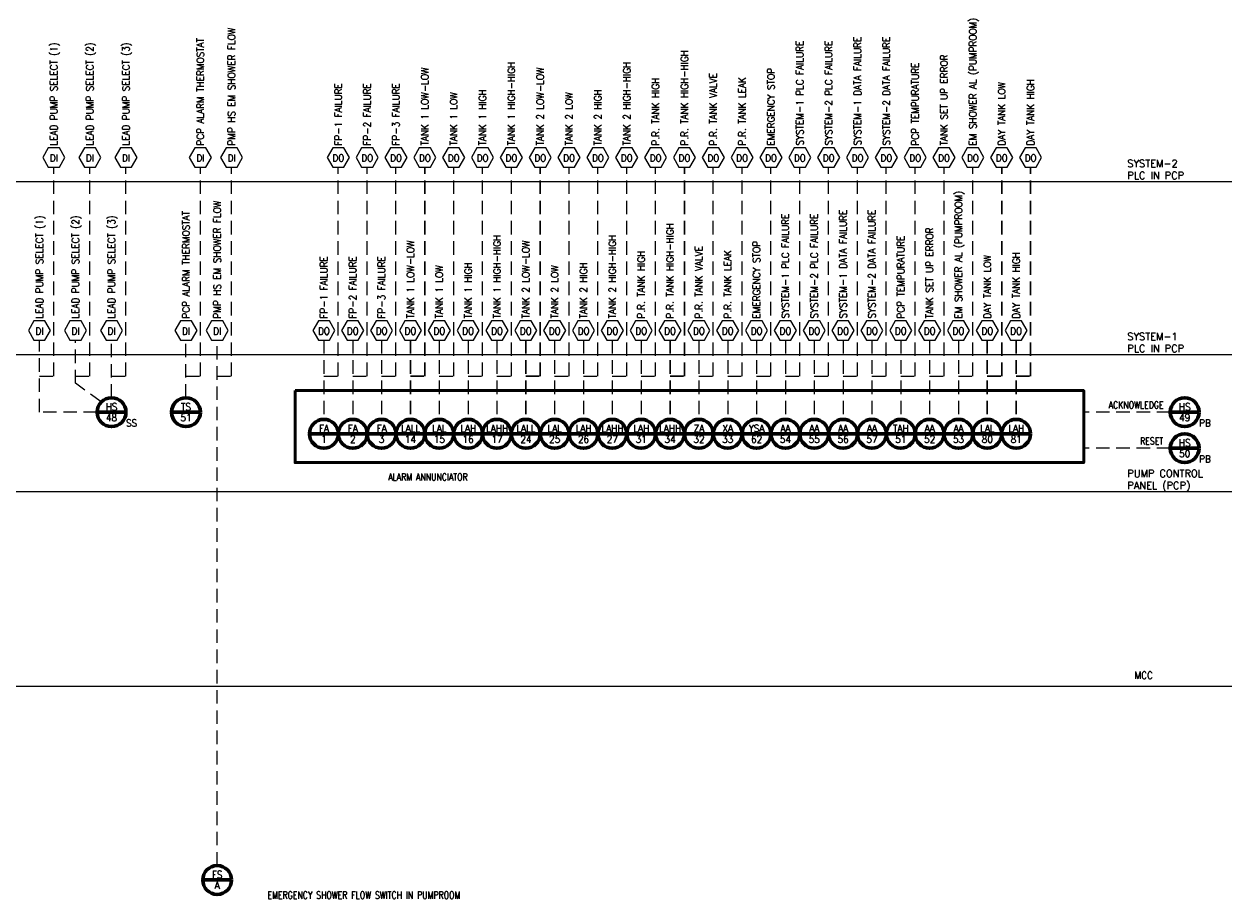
# Model space of a CAD drawing. Extents: x 518 to 623, y 495 to 517.
# Tile 6 of 6: x 602 to 623, y 502 to 517. Entities that reach past the tile are written whole.
import ezdxf
from ezdxf.enums import TextEntityAlignment as Align

# ---------------------------------------------------------------- set-up
doc = ezdxf.new("R2010")
doc.units = 0
doc.header["$LTSCALE"] = 0.039
doc.header["$MEASUREMENT"] = 0
doc.linetypes.add('( Dashed )', pattern=[9, 6, -3])
doc.layers.get('0').update_dxf_attribs({"linetype": 'CONTINUOUS'})
for name, color, linetype, lineweight in [('E-ANNO-TEXT', 53, 'CONTINUOUS', 25), ('E-Powr-Circ', 83, 'CONTINUOUS', 60), ('G-Anno-Symb', 6, 'CONTINUOUS', 50)]:
    doc.layers.add(name, color=color, linetype=linetype, lineweight=lineweight)
doc.layers.add('E-DIAG-GRPH', color=3, linetype='CONTINUOUS')
doc.styles.add('NOTES', font='romans.shx')

# ---------------------------------------------------------------- blocks, each defined once
blk = doc.blocks.new('IO')
at = {"layer": 'E-ANNO-TEXT'}
blk.add_lwpolyline([(-0.096, 0.333), (-0.192, 0.166), (-0.096, 0), (0.096, 0), (0.192, 0.166), (0.096, 0.333)], close=True, dxfattribs=at)
at = {"layer": 'E-ANNO-TEXT', "style": 'NOTES'}
blk.add_attdef('TAG00', text='', height=0.125, dxfattribs=at).set_placement((-0.009, 0.156), align=Align.MIDDLE)
blk = doc.blocks.new('P22')
blk.add_line((-0.25, 0), (0.25, 0))
blk.add_circle((0, 0), 0.25)
at = {"style": 'NOTES', "width": 0.9}
for tag in ['TAG10', 'TAG00']:
    blk.add_attdef(tag, text='', height=0.125, dxfattribs=at).set_placement((0, 0), align=Align.CENTER)
blk.add_attdef('TAG20', text='', height=0.125, dxfattribs=at).set_placement((0, 0), align=Align.TOP_LEFT)
blk = doc.blocks.new('P32')
blk.add_line((-0.25, 0), (0.25, 0))
blk.add_circle((0, 0), 0.25)
at = {"style": 'NOTES', "width": 0.9}
for tag in ['TAG10', 'TAG00']:
    blk.add_attdef(tag, text='', height=0.125, dxfattribs=at).set_placement((0, 0), align=Align.CENTER)
blk.add_attdef('TAG20', text='', height=0.125, dxfattribs=at).set_placement((0, 0), align=Align.TOP_LEFT)
blk = doc.blocks.new('P42')
blk.add_line((-0.25, 0), (0.25, 0))
blk.add_circle((0, 0), 0.25)
at = {"style": 'NOTES', "width": 0.9}
for tag in ['TAG20', 'TAG00']:
    blk.add_attdef(tag, text='', height=0.125, dxfattribs=at).set_placement((0, 0), align=Align.CENTER)
blk.add_attdef('TAG10', text='', height=0.125, dxfattribs=at).set_placement((0, 0), align=Align.TOP_LEFT)
blk = doc.blocks.new('P21')
blk.add_line((-0.25, 0), (0.25, 0))
blk.add_circle((0, 0), 0.25)
at = {"style": 'NOTES', "width": 0.9}
for tag in ['TAG20', 'TAG00']:
    blk.add_attdef(tag, text='', height=0.125, dxfattribs=at).set_placement((0, 0), align=Align.CENTER)
blk.add_attdef('TAG10', text='', height=0.125, dxfattribs=at).set_placement((0, 0), align=Align.TOP_LEFT)

msp = doc.modelspace()

# ---------------------------------------------------------------- linework, layer by layer
at = {"layer": 'E-DIAG-GRPH', "lineweight": 25}
for p, q in [((518.243, 514.125), (623.125, 514.125)), ((518.243, 511.125), (623.125, 511.125)), ((518.243, 508.75), (623.125, 508.75)), ((518.243, 505.375), (623.125, 505.375))]:
    msp.add_line(p, q, dxfattribs=at)
at = {"layer": 'E-Powr-Circ', "linetype": '( Dashed )', "lineweight": 25}
for p, q in [((602.454, 510.125), (602.454, 511.375)), ((603.079, 510.625), (603.079, 511.375)), ((603.704, 510.375), (603.704, 511.375)), ((604.994, 510.375), (604.994, 511.375)), ((605.535, 502.263), (605.535, 511.375)), ((607.385, 511.375), (607.385, 510)), ((607.885, 511.375), (607.885, 510)), ((608.385, 511.375), (608.385, 510)), ((609.385, 511.375), (609.385, 510)), ((609.885, 511.375), (609.885, 510)), ((610.385, 511.375), (610.385, 510)), ((611.385, 511.375), (611.385, 510)), ((611.885, 511.375), (611.885, 510)), ((612.385, 511.375), (612.385, 510)), ((612.385, 511.375), (612.385, 510.625)), ((612.885, 511.375), (612.885, 510)), ((612.885, 511.375), (612.885, 510.625)), ((613.885, 511.375), (613.885, 510)), ((613.885, 511.375), (613.885, 510.625)), ((614.385, 511.375), (614.385, 510)), ((614.385, 511.375), (614.385, 510.625)), ((614.885, 511.375), (614.885, 510)), ((614.885, 511.375), (614.885, 510.625)), ((615.385, 511.375), (615.385, 510)), ((615.885, 511.375), (615.885, 510)), ((615.885, 511.375), (615.885, 510.625)), ((616.385, 511.375), (616.385, 510)), ((616.885, 511.375), (616.885, 510)), ((616.885, 511.375), (616.885, 510.625)), ((617.385, 511.375), (617.385, 510)), ((617.385, 511.375), (617.385, 510.625)), ((617.885, 511.375), (617.885, 510)), ((618.385, 511.375), (618.385, 510)), ((618.385, 511.375), (618.385, 510.625)), ((603.527, 510.302), (603.079, 510.625)), ((603.454, 510.125), (602.454, 510.125)), ((622.057, 510.125), (620.557, 510.125)), ((622.057, 509.5), (620.557, 509.5))]:
    msp.add_line(p, q, dxfattribs=at)
at = {"layer": 'E-Powr-Circ', "linetype": '( Dashed )', "lineweight": 30}
for p, q in [((608.885, 511.375), (608.885, 510)), ((610.885, 511.375), (610.885, 510)), ((613.385, 511.375), (613.385, 510)), ((613.385, 511.375), (613.385, 510.625)), ((618.885, 511.375), (618.885, 510)), ((619.385, 511.375), (619.385, 510))]:
    msp.add_line(p, q, dxfattribs=at)
at = {"layer": 'E-Powr-Circ', "linetype": '( Dashed )', "lineweight": 25}
for points in [[(602.454, 510.75), (602.704, 510.75), (602.704, 514.375)], [(603.079, 510.75), (603.329, 510.75), (603.329, 514.375)], [(603.704, 510.75), (603.954, 510.75), (603.954, 514.375)], [(604.994, 510.75), (605.244, 510.75), (605.244, 514.375)], [(605.535, 510.75), (605.785, 510.75), (605.785, 514.375)], [(607.385, 510.75), (607.635, 510.75), (607.635, 514.375)], [(607.885, 510.75), (608.135, 510.75), (608.135, 514.375)], [(608.385, 510.75), (608.635, 510.75), (608.635, 514.375)], [(609.385, 510.75), (609.635, 510.75), (609.635, 514.375)], [(609.885, 510.75), (610.135, 510.75), (610.135, 514.375)], [(610.385, 510.75), (610.635, 510.75), (610.635, 514.375)], [(611.385, 510.75), (611.635, 510.75), (611.635, 514.375)], [(611.885, 510.75), (612.135, 510.75), (612.135, 514.375)], [(612.385, 510.75), (612.635, 510.75), (612.635, 514.375)], [(612.885, 510.75), (613.135, 510.75), (613.135, 514.375)], [(613.885, 510.75), (614.135, 510.75), (614.135, 514.375)], [(614.385, 510.75), (614.635, 510.75), (614.635, 514.375)], [(614.885, 510.75), (615.135, 510.75), (615.135, 514.375)], [(615.385, 510.75), (615.635, 510.75), (615.635, 514.375)], [(615.885, 510.75), (616.135, 510.75), (616.135, 514.375)], [(616.385, 510.75), (616.635, 510.75), (616.635, 514.375)], [(616.885, 510.75), (617.135, 510.75), (617.135, 514.375)], [(617.385, 510.75), (617.635, 510.75), (617.635, 514.375)], [(617.885, 510.75), (618.135, 510.75), (618.135, 514.375)], [(618.385, 510.75), (618.635, 510.75), (618.635, 514.375)]]:
    msp.add_lwpolyline(points, dxfattribs=at)
at = {"layer": 'E-Powr-Circ', "linetype": '( Dashed )', "lineweight": 30}
for points in [[(608.885, 510.75), (609.135, 510.75), (609.135, 514.375)], [(610.885, 510.75), (611.135, 510.75), (611.135, 514.375)], [(613.385, 510.75), (613.635, 510.75), (613.635, 514.375)], [(618.885, 510.75), (619.135, 510.75), (619.135, 514.375)], [(619.385, 510.75), (619.635, 510.75), (619.635, 514.375)]]:
    msp.add_lwpolyline(points, dxfattribs=at)
at = {"layer": 'G-Anno-Symb', "flags": 128}
msp.add_lwpolyline([(606.885, 510.5), (620.557, 510.5), (620.557, 509.25), (606.885, 509.25)], close=True, dxfattribs=at)

# ---------------------------------------------------------------- block references
at = {"layer": 'E-ANNO-TEXT'}
ref = msp.add_blockref('IO', (607.635, 514.375), dxfattribs=at)
ref.add_attrib('TAG00', 'DO', dxfattribs={"height": 0.1247, "style": 'NOTES', "width": 0.9}).set_placement((607.636, 514.532), align=Align.MIDDLE_CENTER)
ref = msp.add_blockref('IO', (615.135, 514.375), dxfattribs=at)
ref.add_attrib('TAG00', 'DO', dxfattribs={"height": 0.1247, "style": 'NOTES', "width": 0.9}).set_placement((615.136, 514.532), align=Align.MIDDLE_CENTER)
ref = msp.add_blockref('IO', (615.635, 514.375), dxfattribs=at)
ref.add_attrib('TAG00', 'DO', dxfattribs={"height": 0.1247, "style": 'NOTES', "width": 0.9}).set_placement((615.636, 514.532), align=Align.MIDDLE_CENTER)
ref = msp.add_blockref('IO', (616.635, 514.375), dxfattribs=at)
ref.add_attrib('TAG00', 'DO', dxfattribs={"height": 0.1247, "style": 'NOTES', "width": 0.9}).set_placement((616.636, 514.532), align=Align.MIDDLE_CENTER)
ref = msp.add_blockref('IO', (618.135, 514.375), dxfattribs=at)
ref.add_attrib('TAG00', 'DO', dxfattribs={"height": 0.1247, "style": 'NOTES', "width": 0.9}).set_placement((618.136, 514.532), align=Align.MIDDLE_CENTER)
at = {"layer": 'E-DIAG-GRPH'}
ref = msp.add_blockref('IO', (602.704, 514.375), dxfattribs=at)
ref.add_attrib('TAG00', 'DI', dxfattribs={"layer": 'E-ANNO-TEXT', "height": 0.1247, "style": 'NOTES', "width": 0.9}).set_placement((602.704, 514.532), align=Align.MIDDLE_CENTER)
ref = msp.add_blockref('IO', (603.329, 514.375), dxfattribs=at)
ref.add_attrib('TAG00', 'DI', dxfattribs={"layer": 'E-ANNO-TEXT', "height": 0.1247, "style": 'NOTES', "width": 0.9}).set_placement((603.329, 514.532), align=Align.MIDDLE_CENTER)
ref = msp.add_blockref('IO', (603.954, 514.375), dxfattribs=at)
ref.add_attrib('TAG00', 'DI', dxfattribs={"layer": 'E-ANNO-TEXT', "height": 0.1247, "style": 'NOTES', "width": 0.9}).set_placement((603.954, 514.532), align=Align.MIDDLE_CENTER)
ref = msp.add_blockref('IO', (605.244, 514.375), dxfattribs=at)
ref.add_attrib('TAG00', 'DI', dxfattribs={"layer": 'E-ANNO-TEXT', "height": 0.1247, "style": 'NOTES', "width": 0.9}).set_placement((605.244, 514.532), align=Align.MIDDLE_CENTER)
ref = msp.add_blockref('IO', (605.785, 514.375), dxfattribs=at)
ref.add_attrib('TAG00', 'DI', dxfattribs={"layer": 'E-ANNO-TEXT', "height": 0.1247, "style": 'NOTES', "width": 0.9}).set_placement((605.785, 514.532), align=Align.MIDDLE_CENTER)
ref = msp.add_blockref('IO', (608.135, 514.375), dxfattribs=at)
ref.add_attrib('TAG00', 'DO', dxfattribs={"layer": 'E-ANNO-TEXT', "height": 0.1247, "style": 'NOTES', "width": 0.9}).set_placement((608.136, 514.532), align=Align.MIDDLE_CENTER)
ref = msp.add_blockref('IO', (608.635, 514.375), dxfattribs=at)
ref.add_attrib('TAG00', 'DO', dxfattribs={"layer": 'E-ANNO-TEXT', "height": 0.1247, "style": 'NOTES', "width": 0.9}).set_placement((608.636, 514.532), align=Align.MIDDLE_CENTER)
ref = msp.add_blockref('IO', (609.135, 514.375), dxfattribs=at)
ref.add_attrib('TAG00', 'DO', dxfattribs={"layer": 'E-ANNO-TEXT', "height": 0.1247, "style": 'NOTES', "width": 0.9}).set_placement((609.136, 514.532), align=Align.MIDDLE_CENTER)
ref = msp.add_blockref('IO', (609.635, 514.375), dxfattribs=at)
ref.add_attrib('TAG00', 'DO', dxfattribs={"layer": 'E-ANNO-TEXT', "height": 0.1247, "style": 'NOTES', "width": 0.9}).set_placement((609.636, 514.532), align=Align.MIDDLE_CENTER)
ref = msp.add_blockref('IO', (610.135, 514.375), dxfattribs=at)
ref.add_attrib('TAG00', 'DO', dxfattribs={"layer": 'E-ANNO-TEXT', "height": 0.1247, "style": 'NOTES', "width": 0.9}).set_placement((610.136, 514.532), align=Align.MIDDLE_CENTER)
ref = msp.add_blockref('IO', (610.635, 514.375), dxfattribs=at)
ref.add_attrib('TAG00', 'DO', dxfattribs={"layer": 'E-ANNO-TEXT', "height": 0.1247, "style": 'NOTES', "width": 0.9}).set_placement((610.636, 514.532), align=Align.MIDDLE_CENTER)
ref = msp.add_blockref('IO', (611.135, 514.375), dxfattribs=at)
ref.add_attrib('TAG00', 'DO', dxfattribs={"layer": 'E-ANNO-TEXT', "height": 0.1247, "style": 'NOTES', "width": 0.9}).set_placement((611.136, 514.532), align=Align.MIDDLE_CENTER)
ref = msp.add_blockref('IO', (611.635, 514.375), dxfattribs=at)
ref.add_attrib('TAG00', 'DO', dxfattribs={"layer": 'E-ANNO-TEXT', "height": 0.1247, "style": 'NOTES', "width": 0.9}).set_placement((611.636, 514.532), align=Align.MIDDLE_CENTER)
ref = msp.add_blockref('IO', (612.135, 514.375), dxfattribs=at)
ref.add_attrib('TAG00', 'DO', dxfattribs={"layer": 'E-ANNO-TEXT', "height": 0.1247, "style": 'NOTES', "width": 0.9}).set_placement((612.136, 514.532), align=Align.MIDDLE_CENTER)
ref = msp.add_blockref('IO', (612.635, 514.375), dxfattribs=at)
ref.add_attrib('TAG00', 'DO', dxfattribs={"layer": 'E-ANNO-TEXT', "height": 0.1247, "style": 'NOTES', "width": 0.9}).set_placement((612.636, 514.532), align=Align.MIDDLE_CENTER)
ref = msp.add_blockref('IO', (613.135, 514.375), dxfattribs=at)
ref.add_attrib('TAG00', 'DO', dxfattribs={"layer": 'E-ANNO-TEXT', "height": 0.1247, "style": 'NOTES', "width": 0.9}).set_placement((613.136, 514.532), align=Align.MIDDLE_CENTER)
ref = msp.add_blockref('IO', (613.635, 514.375), dxfattribs=at)
ref.add_attrib('TAG00', 'DO', dxfattribs={"layer": 'E-ANNO-TEXT', "height": 0.1247, "style": 'NOTES', "width": 0.9}).set_placement((613.636, 514.532), align=Align.MIDDLE_CENTER)
ref = msp.add_blockref('IO', (614.135, 514.375), dxfattribs=at)
ref.add_attrib('TAG00', 'DO', dxfattribs={"layer": 'E-ANNO-TEXT', "height": 0.1247, "style": 'NOTES', "width": 0.9}).set_placement((614.136, 514.532), align=Align.MIDDLE_CENTER)
ref = msp.add_blockref('IO', (614.635, 514.375), dxfattribs=at)
ref.add_attrib('TAG00', 'DO', dxfattribs={"layer": 'E-ANNO-TEXT', "height": 0.1247, "style": 'NOTES', "width": 0.9}).set_placement((614.636, 514.532), align=Align.MIDDLE_CENTER)
ref = msp.add_blockref('IO', (616.135, 514.375), dxfattribs=at)
ref.add_attrib('TAG00', 'DO', dxfattribs={"layer": 'E-ANNO-TEXT', "height": 0.1247, "style": 'NOTES', "width": 0.9}).set_placement((616.136, 514.532), align=Align.MIDDLE_CENTER)
ref = msp.add_blockref('IO', (617.135, 514.375), dxfattribs=at)
ref.add_attrib('TAG00', 'DO', dxfattribs={"layer": 'E-ANNO-TEXT', "height": 0.1247, "style": 'NOTES', "width": 0.9}).set_placement((617.136, 514.532), align=Align.MIDDLE_CENTER)
ref = msp.add_blockref('IO', (617.635, 514.375), dxfattribs=at)
ref.add_attrib('TAG00', 'DO', dxfattribs={"layer": 'E-ANNO-TEXT', "height": 0.1247, "style": 'NOTES', "width": 0.9}).set_placement((617.636, 514.532), align=Align.MIDDLE_CENTER)
ref = msp.add_blockref('IO', (618.635, 514.375), dxfattribs=at)
ref.add_attrib('TAG00', 'DO', dxfattribs={"layer": 'E-ANNO-TEXT', "height": 0.1247, "style": 'NOTES', "width": 0.9}).set_placement((618.636, 514.532), align=Align.MIDDLE_CENTER)
ref = msp.add_blockref('IO', (619.135, 514.375), dxfattribs=at)
ref.add_attrib('TAG00', 'DO', dxfattribs={"layer": 'E-ANNO-TEXT', "height": 0.1247, "style": 'NOTES', "width": 0.9}).set_placement((619.136, 514.532), align=Align.MIDDLE_CENTER)
ref = msp.add_blockref('IO', (619.635, 514.375), dxfattribs=at)
ref.add_attrib('TAG00', 'DO', dxfattribs={"layer": 'E-ANNO-TEXT', "height": 0.1247, "style": 'NOTES', "width": 0.9}).set_placement((619.636, 514.532), align=Align.MIDDLE_CENTER)
ref = msp.add_blockref('IO', (602.454, 511.375), dxfattribs=at)
ref.add_attrib('TAG00', 'DI', dxfattribs={"layer": 'E-ANNO-TEXT', "height": 0.1247, "style": 'NOTES', "width": 0.9}).set_placement((602.454, 511.531), align=Align.MIDDLE_CENTER)
ref = msp.add_blockref('IO', (603.079, 511.375), dxfattribs=at)
ref.add_attrib('TAG00', 'DI', dxfattribs={"layer": 'E-ANNO-TEXT', "height": 0.1247, "style": 'NOTES', "width": 0.9}).set_placement((603.079, 511.531), align=Align.MIDDLE_CENTER)
ref = msp.add_blockref('IO', (603.704, 511.375), dxfattribs=at)
ref.add_attrib('TAG00', 'DI', dxfattribs={"layer": 'E-ANNO-TEXT', "height": 0.1247, "style": 'NOTES', "width": 0.9}).set_placement((603.704, 511.531), align=Align.MIDDLE_CENTER)
ref = msp.add_blockref('IO', (604.994, 511.375), dxfattribs=at)
ref.add_attrib('TAG00', 'DI', dxfattribs={"layer": 'E-ANNO-TEXT', "height": 0.1247, "style": 'NOTES', "width": 0.9}).set_placement((604.994, 511.531), align=Align.MIDDLE_CENTER)
ref = msp.add_blockref('IO', (605.535, 511.375), dxfattribs=at)
ref.add_attrib('TAG00', 'DI', dxfattribs={"layer": 'E-ANNO-TEXT', "height": 0.1247, "style": 'NOTES', "width": 0.9}).set_placement((605.535, 511.531), align=Align.MIDDLE_CENTER)
ref = msp.add_blockref('IO', (607.385, 511.375), dxfattribs=at)
ref.add_attrib('TAG00', 'DO', dxfattribs={"layer": 'E-ANNO-TEXT', "height": 0.1247, "style": 'NOTES', "width": 0.9}).set_placement((607.386, 511.531), align=Align.MIDDLE_CENTER)
ref = msp.add_blockref('IO', (607.885, 511.375), dxfattribs=at)
ref.add_attrib('TAG00', 'DO', dxfattribs={"layer": 'E-ANNO-TEXT', "height": 0.1247, "style": 'NOTES', "width": 0.9}).set_placement((607.886, 511.531), align=Align.MIDDLE_CENTER)
ref = msp.add_blockref('IO', (608.385, 511.375), dxfattribs=at)
ref.add_attrib('TAG00', 'DO', dxfattribs={"layer": 'E-ANNO-TEXT', "height": 0.1247, "style": 'NOTES', "width": 0.9}).set_placement((608.386, 511.531), align=Align.MIDDLE_CENTER)
ref = msp.add_blockref('IO', (608.885, 511.375), dxfattribs=at)
ref.add_attrib('TAG00', 'DO', dxfattribs={"layer": 'E-ANNO-TEXT', "height": 0.1247, "style": 'NOTES', "width": 0.9}).set_placement((608.886, 511.531), align=Align.MIDDLE_CENTER)
ref = msp.add_blockref('IO', (609.385, 511.375), dxfattribs=at)
ref.add_attrib('TAG00', 'DO', dxfattribs={"layer": 'E-ANNO-TEXT', "height": 0.1247, "style": 'NOTES', "width": 0.9}).set_placement((609.386, 511.531), align=Align.MIDDLE_CENTER)
ref = msp.add_blockref('IO', (609.885, 511.375), dxfattribs=at)
ref.add_attrib('TAG00', 'DO', dxfattribs={"layer": 'E-ANNO-TEXT', "height": 0.1247, "style": 'NOTES', "width": 0.9}).set_placement((609.886, 511.531), align=Align.MIDDLE_CENTER)
ref = msp.add_blockref('IO', (610.385, 511.375), dxfattribs=at)
ref.add_attrib('TAG00', 'DO', dxfattribs={"layer": 'E-ANNO-TEXT', "height": 0.1247, "style": 'NOTES', "width": 0.9}).set_placement((610.386, 511.531), align=Align.MIDDLE_CENTER)
ref = msp.add_blockref('IO', (610.885, 511.375), dxfattribs=at)
ref.add_attrib('TAG00', 'DO', dxfattribs={"layer": 'E-ANNO-TEXT', "height": 0.1247, "style": 'NOTES', "width": 0.9}).set_placement((610.886, 511.531), align=Align.MIDDLE_CENTER)
ref = msp.add_blockref('IO', (611.385, 511.375), dxfattribs=at)
ref.add_attrib('TAG00', 'DO', dxfattribs={"layer": 'E-ANNO-TEXT', "height": 0.1247, "style": 'NOTES', "width": 0.9}).set_placement((611.386, 511.531), align=Align.MIDDLE_CENTER)
ref = msp.add_blockref('IO', (611.885, 511.375), dxfattribs=at)
ref.add_attrib('TAG00', 'DO', dxfattribs={"layer": 'E-ANNO-TEXT', "height": 0.1247, "style": 'NOTES', "width": 0.9}).set_placement((611.886, 511.531), align=Align.MIDDLE_CENTER)
ref = msp.add_blockref('IO', (612.385, 511.375), dxfattribs=at)
ref.add_attrib('TAG00', 'DO', dxfattribs={"layer": 'E-ANNO-TEXT', "height": 0.1247, "style": 'NOTES', "width": 0.9}).set_placement((612.386, 511.531), align=Align.MIDDLE_CENTER)
ref = msp.add_blockref('IO', (612.885, 511.375), dxfattribs=at)
ref.add_attrib('TAG00', 'DO', dxfattribs={"layer": 'E-ANNO-TEXT', "height": 0.1247, "style": 'NOTES', "width": 0.9}).set_placement((612.886, 511.531), align=Align.MIDDLE_CENTER)
ref = msp.add_blockref('IO', (613.385, 511.375), dxfattribs=at)
ref.add_attrib('TAG00', 'DO', dxfattribs={"layer": 'E-ANNO-TEXT', "height": 0.1247, "style": 'NOTES', "width": 0.9}).set_placement((613.386, 511.531), align=Align.MIDDLE_CENTER)
ref = msp.add_blockref('IO', (613.885, 511.375), dxfattribs=at)
ref.add_attrib('TAG00', 'DO', dxfattribs={"layer": 'E-ANNO-TEXT', "height": 0.1247, "style": 'NOTES', "width": 0.9}).set_placement((613.886, 511.531), align=Align.MIDDLE_CENTER)
ref = msp.add_blockref('IO', (614.385, 511.375), dxfattribs=at)
ref.add_attrib('TAG00', 'DO', dxfattribs={"layer": 'E-ANNO-TEXT', "height": 0.1247, "style": 'NOTES', "width": 0.9}).set_placement((614.386, 511.531), align=Align.MIDDLE_CENTER)
ref = msp.add_blockref('IO', (614.885, 511.375), dxfattribs=at)
ref.add_attrib('TAG00', 'DO', dxfattribs={"layer": 'E-ANNO-TEXT', "height": 0.1247, "style": 'NOTES', "width": 0.9}).set_placement((614.886, 511.531), align=Align.MIDDLE_CENTER)
ref = msp.add_blockref('IO', (615.385, 511.375), dxfattribs=at)
ref.add_attrib('TAG00', 'DO', dxfattribs={"layer": 'E-ANNO-TEXT', "height": 0.1247, "style": 'NOTES', "width": 0.9}).set_placement((615.386, 511.531), align=Align.MIDDLE_CENTER)
ref = msp.add_blockref('IO', (615.885, 511.375), dxfattribs=at)
ref.add_attrib('TAG00', 'DO', dxfattribs={"layer": 'E-ANNO-TEXT', "height": 0.1247, "style": 'NOTES', "width": 0.9}).set_placement((615.886, 511.531), align=Align.MIDDLE_CENTER)
ref = msp.add_blockref('IO', (616.385, 511.375), dxfattribs=at)
ref.add_attrib('TAG00', 'DO', dxfattribs={"layer": 'E-ANNO-TEXT', "height": 0.1247, "style": 'NOTES', "width": 0.9}).set_placement((616.386, 511.531), align=Align.MIDDLE_CENTER)
ref = msp.add_blockref('IO', (616.885, 511.375), dxfattribs=at)
ref.add_attrib('TAG00', 'DO', dxfattribs={"layer": 'E-ANNO-TEXT', "height": 0.1247, "style": 'NOTES', "width": 0.9}).set_placement((616.886, 511.531), align=Align.MIDDLE_CENTER)
ref = msp.add_blockref('IO', (617.385, 511.375), dxfattribs=at)
ref.add_attrib('TAG00', 'DO', dxfattribs={"layer": 'E-ANNO-TEXT', "height": 0.1247, "style": 'NOTES', "width": 0.9}).set_placement((617.386, 511.531), align=Align.MIDDLE_CENTER)
ref = msp.add_blockref('IO', (617.885, 511.375), dxfattribs=at)
ref.add_attrib('TAG00', 'DO', dxfattribs={"layer": 'E-ANNO-TEXT', "height": 0.1247, "style": 'NOTES', "width": 0.9}).set_placement((617.886, 511.531), align=Align.MIDDLE_CENTER)
ref = msp.add_blockref('IO', (618.385, 511.375), dxfattribs=at)
ref.add_attrib('TAG00', 'DO', dxfattribs={"layer": 'E-ANNO-TEXT', "height": 0.1247, "style": 'NOTES', "width": 0.9}).set_placement((618.386, 511.531), align=Align.MIDDLE_CENTER)
ref = msp.add_blockref('IO', (618.885, 511.375), dxfattribs=at)
ref.add_attrib('TAG00', 'DO', dxfattribs={"layer": 'E-ANNO-TEXT', "height": 0.1247, "style": 'NOTES', "width": 0.9}).set_placement((618.886, 511.531), align=Align.MIDDLE_CENTER)
ref = msp.add_blockref('IO', (619.385, 511.375), dxfattribs=at)
ref.add_attrib('TAG00', 'DO', dxfattribs={"layer": 'E-ANNO-TEXT', "height": 0.1247, "style": 'NOTES', "width": 0.9}).set_placement((619.386, 511.531), align=Align.MIDDLE_CENTER)
at = {"layer": 'E-Powr-Circ', "linetype": '( Dashed )', "lineweight": 25}
ref = msp.add_blockref('P22', (603.704, 510.125), dxfattribs=at)
ref.add_attrib('TAG00', 'HS', dxfattribs={"layer": 'E-ANNO-TEXT', "height": 0.1246, "style": 'NOTES', "width": 0.9}).set_placement((603.704, 510.156), align=Align.CENTER)
ref.add_attrib('TAG10', '48', dxfattribs={"layer": 'E-ANNO-TEXT', "height": 0.1246, "style": 'NOTES', "width": 0.9}).set_placement((603.704, 509.969), align=Align.CENTER)
ref.add_attrib('TAG20', 'SS ', dxfattribs={"layer": 'E-ANNO-TEXT', "height": 0.1246, "style": 'NOTES', "width": 0.9}).set_placement((603.954, 510), align=Align.TOP_LEFT)
ref = msp.add_blockref('P22', (604.994, 510.125), dxfattribs=at)
ref.add_attrib('TAG00', 'TS', dxfattribs={"layer": 'E-ANNO-TEXT', "height": 0.1246, "style": 'NOTES', "width": 0.9}).set_placement((604.994, 510.156), align=Align.CENTER)
ref.add_attrib('TAG10', '51', dxfattribs={"layer": 'E-ANNO-TEXT', "height": 0.1246, "style": 'NOTES', "width": 0.9}).set_placement((604.995, 509.969), align=Align.CENTER)
ref = msp.add_blockref('P22', (622.307, 510.125), dxfattribs=at)
ref.add_attrib('TAG00', 'HS', dxfattribs={"layer": 'E-ANNO-TEXT', "height": 0.1246, "style": 'NOTES', "width": 0.9}).set_placement((622.307, 510.156), align=Align.CENTER)
ref.add_attrib('TAG10', '49', dxfattribs={"layer": 'E-ANNO-TEXT', "height": 0.1246, "style": 'NOTES', "width": 0.9}).set_placement((622.307, 509.969), align=Align.CENTER)
ref.add_attrib('TAG20', 'PB ', dxfattribs={"layer": 'E-ANNO-TEXT', "height": 0.1246, "style": 'NOTES', "width": 0.9}).set_placement((622.557, 510), align=Align.TOP_LEFT)
ref = msp.add_blockref('P21', (607.385, 509.75), dxfattribs=at)
ref.add_attrib('TAG00', 'FA', dxfattribs={"layer": 'E-ANNO-TEXT', "height": 0.1246, "style": 'NOTES', "width": 0.9}).set_placement((607.386, 509.781), align=Align.CENTER)
ref.add_attrib('TAG20', '1', dxfattribs={"layer": 'E-ANNO-TEXT', "height": 0.125, "style": 'NOTES', "width": 0.9}).set_placement((607.385, 509.594), align=Align.CENTER)
ref = msp.add_blockref('P21', (607.885, 509.75), dxfattribs=at)
ref.add_attrib('TAG00', 'FA', dxfattribs={"layer": 'E-ANNO-TEXT', "height": 0.1246, "style": 'NOTES', "width": 0.9}).set_placement((607.886, 509.781), align=Align.CENTER)
ref.add_attrib('TAG20', '2', dxfattribs={"layer": 'E-ANNO-TEXT', "height": 0.125, "style": 'NOTES', "width": 0.9}).set_placement((607.885, 509.594), align=Align.CENTER)
ref = msp.add_blockref('P21', (608.385, 509.75), dxfattribs=at)
ref.add_attrib('TAG00', 'FA', dxfattribs={"layer": 'E-ANNO-TEXT', "height": 0.1246, "style": 'NOTES', "width": 0.9}).set_placement((608.386, 509.781), align=Align.CENTER)
ref.add_attrib('TAG20', '3', dxfattribs={"layer": 'E-ANNO-TEXT', "height": 0.125, "style": 'NOTES', "width": 0.9}).set_placement((608.385, 509.594), align=Align.CENTER)
at = {"layer": 'E-Powr-Circ', "linetype": '( Dashed )', "lineweight": 30}
ref = msp.add_blockref('P32', (608.885, 509.75), dxfattribs=at)
ref.add_attrib('TAG10', '14', dxfattribs={"layer": 'E-ANNO-TEXT', "height": 0.1246, "style": 'NOTES', "width": 0.9}).set_placement((608.886, 509.594), align=Align.CENTER)
ref.add_attrib('TAG00', 'LALL', dxfattribs={"layer": 'E-ANNO-TEXT', "height": 0.1246, "style": 'NOTES', "width": 0.9}).set_placement((608.886, 509.781), align=Align.CENTER)
at = {"layer": 'E-Powr-Circ', "linetype": '( Dashed )', "lineweight": 25}
ref = msp.add_blockref('P32', (609.385, 509.75), dxfattribs=at)
ref.add_attrib('TAG00', 'LAL', dxfattribs={"layer": 'E-ANNO-TEXT', "height": 0.1246, "style": 'NOTES', "width": 0.9}).set_placement((609.386, 509.781), align=Align.CENTER)
ref.add_attrib('TAG10', '15', dxfattribs={"layer": 'E-ANNO-TEXT', "height": 0.1246, "style": 'NOTES', "width": 0.9}).set_placement((609.386, 509.594), align=Align.CENTER)
ref = msp.add_blockref('P32', (609.885, 509.75), dxfattribs=at)
ref.add_attrib('TAG00', 'LAH', dxfattribs={"layer": 'E-ANNO-TEXT', "height": 0.1246, "style": 'NOTES', "width": 0.9}).set_placement((609.886, 509.781), align=Align.CENTER)
ref.add_attrib('TAG10', '16', dxfattribs={"layer": 'E-ANNO-TEXT', "height": 0.1246, "style": 'NOTES', "width": 0.9}).set_placement((609.886, 509.594), align=Align.CENTER)
ref = msp.add_blockref('P42', (610.385, 509.75), dxfattribs=at)
ref.add_attrib('TAG00', '17', dxfattribs={"layer": 'E-ANNO-TEXT', "height": 0.1246, "style": 'NOTES', "width": 0.9}).set_placement((610.386, 509.594), align=Align.CENTER)
ref.add_attrib('TAG20', 'LAHH', dxfattribs={"layer": 'E-ANNO-TEXT', "height": 0.1246, "style": 'NOTES', "width": 0.9}).set_placement((610.387, 509.781), align=Align.CENTER)
at = {"layer": 'E-Powr-Circ', "linetype": '( Dashed )', "lineweight": 30}
ref = msp.add_blockref('P32', (610.885, 509.75), dxfattribs=at)
ref.add_attrib('TAG10', '24', dxfattribs={"layer": 'E-ANNO-TEXT', "height": 0.1246, "style": 'NOTES', "width": 0.9}).set_placement((610.886, 509.594), align=Align.CENTER)
ref.add_attrib('TAG00', 'LALL', dxfattribs={"layer": 'E-ANNO-TEXT', "height": 0.1246, "style": 'NOTES', "width": 0.9}).set_placement((610.886, 509.781), align=Align.CENTER)
at = {"layer": 'E-Powr-Circ', "linetype": '( Dashed )', "lineweight": 25}
ref = msp.add_blockref('P32', (611.385, 509.75), dxfattribs=at)
ref.add_attrib('TAG00', 'LAL', dxfattribs={"layer": 'E-ANNO-TEXT', "height": 0.1246, "style": 'NOTES', "width": 0.9}).set_placement((611.386, 509.781), align=Align.CENTER)
ref.add_attrib('TAG10', '25', dxfattribs={"layer": 'E-ANNO-TEXT', "height": 0.1246, "style": 'NOTES', "width": 0.9}).set_placement((611.386, 509.594), align=Align.CENTER)
ref = msp.add_blockref('P32', (611.885, 509.75), dxfattribs=at)
ref.add_attrib('TAG00', 'LAH', dxfattribs={"layer": 'E-ANNO-TEXT', "height": 0.1246, "style": 'NOTES', "width": 0.9}).set_placement((611.886, 509.781), align=Align.CENTER)
ref.add_attrib('TAG10', '26', dxfattribs={"layer": 'E-ANNO-TEXT', "height": 0.1246, "style": 'NOTES', "width": 0.9}).set_placement((611.886, 509.594), align=Align.CENTER)
ref = msp.add_blockref('P42', (612.385, 509.75), dxfattribs=at)
ref.add_attrib('TAG00', '27', dxfattribs={"layer": 'E-ANNO-TEXT', "height": 0.1246, "style": 'NOTES', "width": 0.9}).set_placement((612.386, 509.594), align=Align.CENTER)
ref.add_attrib('TAG20', 'LAHH', dxfattribs={"layer": 'E-ANNO-TEXT', "height": 0.1246, "style": 'NOTES', "width": 0.9}).set_placement((612.387, 509.781), align=Align.CENTER)
ref = msp.add_blockref('P32', (612.885, 509.75), dxfattribs=at)
ref.add_attrib('TAG00', 'LAH', dxfattribs={"layer": 'E-ANNO-TEXT', "height": 0.1246, "style": 'NOTES', "width": 0.9}).set_placement((612.886, 509.781), align=Align.CENTER)
ref.add_attrib('TAG10', '31', dxfattribs={"layer": 'E-ANNO-TEXT', "height": 0.1246, "style": 'NOTES', "width": 0.9}).set_placement((612.886, 509.594), align=Align.CENTER)
at = {"layer": 'E-Powr-Circ', "linetype": '( Dashed )', "lineweight": 30}
ref = msp.add_blockref('P32', (613.385, 509.75), dxfattribs=at)
ref.add_attrib('TAG10', '34', dxfattribs={"layer": 'E-ANNO-TEXT', "height": 0.1246, "style": 'NOTES', "width": 0.9}).set_placement((613.386, 509.594), align=Align.CENTER)
ref.add_attrib('TAG00', 'LAHH', dxfattribs={"layer": 'E-ANNO-TEXT', "height": 0.1246, "style": 'NOTES', "width": 0.9}).set_placement((613.386, 509.781), align=Align.CENTER)
at = {"layer": 'E-Powr-Circ', "linetype": '( Dashed )', "lineweight": 25}
ref = msp.add_blockref('P22', (613.885, 509.75), dxfattribs=at)
ref.add_attrib('TAG00', 'ZA', dxfattribs={"layer": 'E-ANNO-TEXT', "height": 0.1246, "style": 'NOTES', "width": 0.9}).set_placement((613.886, 509.781), align=Align.CENTER)
ref.add_attrib('TAG10', '32', dxfattribs={"layer": 'E-ANNO-TEXT', "height": 0.1246, "style": 'NOTES', "width": 0.9}).set_placement((613.886, 509.594), align=Align.CENTER)
ref = msp.add_blockref('P22', (614.385, 509.75), dxfattribs=at)
ref.add_attrib('TAG00', 'XA', dxfattribs={"layer": 'E-ANNO-TEXT', "height": 0.1246, "style": 'NOTES', "width": 0.9}).set_placement((614.386, 509.781), align=Align.CENTER)
ref.add_attrib('TAG10', '33', dxfattribs={"layer": 'E-ANNO-TEXT', "height": 0.1246, "style": 'NOTES', "width": 0.9}).set_placement((614.386, 509.594), align=Align.CENTER)
ref = msp.add_blockref('P32', (614.885, 509.75), dxfattribs=at)
ref.add_attrib('TAG00', 'YSA', dxfattribs={"layer": 'E-ANNO-TEXT', "height": 0.1246, "style": 'NOTES', "width": 0.9}).set_placement((614.886, 509.781), align=Align.CENTER)
ref.add_attrib('TAG10', '62', dxfattribs={"layer": 'E-ANNO-TEXT', "height": 0.1246, "style": 'NOTES', "width": 0.9}).set_placement((614.886, 509.594), align=Align.CENTER)
ref = msp.add_blockref('P22', (615.385, 509.75), dxfattribs=at)
ref.add_attrib('TAG10', '54', dxfattribs={"layer": 'E-ANNO-TEXT', "height": 0.1246, "style": 'NOTES', "width": 0.9}).set_placement((615.386, 509.594), align=Align.CENTER)
ref.add_attrib('TAG00', 'AA', dxfattribs={"layer": 'E-ANNO-TEXT', "height": 0.1246, "style": 'NOTES', "width": 0.9}).set_placement((615.386, 509.781), align=Align.CENTER)
ref = msp.add_blockref('P22', (615.885, 509.75), dxfattribs=at)
ref.add_attrib('TAG10', '55', dxfattribs={"layer": 'E-ANNO-TEXT', "height": 0.1246, "style": 'NOTES', "width": 0.9}).set_placement((615.886, 509.594), align=Align.CENTER)
ref.add_attrib('TAG00', 'AA', dxfattribs={"layer": 'E-ANNO-TEXT', "height": 0.1246, "style": 'NOTES', "width": 0.9}).set_placement((615.886, 509.781), align=Align.CENTER)
ref = msp.add_blockref('P22', (616.385, 509.75), dxfattribs=at)
ref.add_attrib('TAG00', 'AA', dxfattribs={"layer": 'E-ANNO-TEXT', "height": 0.1246, "style": 'NOTES', "width": 0.9}).set_placement((616.386, 509.781), align=Align.CENTER)
ref.add_attrib('TAG10', '56', dxfattribs={"layer": 'E-ANNO-TEXT', "height": 0.1246, "style": 'NOTES', "width": 0.9}).set_placement((616.386, 509.594), align=Align.CENTER)
ref = msp.add_blockref('P22', (616.885, 509.75), dxfattribs=at)
ref.add_attrib('TAG00', 'AA', dxfattribs={"layer": 'E-ANNO-TEXT', "height": 0.1246, "style": 'NOTES', "width": 0.9}).set_placement((616.886, 509.781), align=Align.CENTER)
ref.add_attrib('TAG10', '57', dxfattribs={"layer": 'E-ANNO-TEXT', "height": 0.1246, "style": 'NOTES', "width": 0.9}).set_placement((616.886, 509.594), align=Align.CENTER)
ref = msp.add_blockref('P32', (617.385, 509.75), dxfattribs=at)
ref.add_attrib('TAG00', 'TAH', dxfattribs={"layer": 'E-ANNO-TEXT', "height": 0.1246, "style": 'NOTES', "width": 0.9}).set_placement((617.386, 509.781), align=Align.CENTER)
ref.add_attrib('TAG10', '51', dxfattribs={"layer": 'E-ANNO-TEXT', "height": 0.1246, "style": 'NOTES', "width": 0.9}).set_placement((617.386, 509.594), align=Align.CENTER)
ref = msp.add_blockref('P22', (617.885, 509.75), dxfattribs=at)
ref.add_attrib('TAG10', '52', dxfattribs={"layer": 'E-ANNO-TEXT', "height": 0.1246, "style": 'NOTES', "width": 0.9}).set_placement((617.886, 509.594), align=Align.CENTER)
ref.add_attrib('TAG00', 'AA', dxfattribs={"layer": 'E-ANNO-TEXT', "height": 0.1246, "style": 'NOTES', "width": 0.9}).set_placement((617.886, 509.781), align=Align.CENTER)
ref = msp.add_blockref('P22', (618.385, 509.75), dxfattribs=at)
ref.add_attrib('TAG10', '53', dxfattribs={"layer": 'E-ANNO-TEXT', "height": 0.1246, "style": 'NOTES', "width": 0.9}).set_placement((618.386, 509.594), align=Align.CENTER)
ref.add_attrib('TAG00', 'AA', dxfattribs={"layer": 'E-ANNO-TEXT', "height": 0.1246, "style": 'NOTES', "width": 0.9}).set_placement((618.386, 509.781), align=Align.CENTER)
at = {"layer": 'E-Powr-Circ', "linetype": '( Dashed )', "lineweight": 30}
ref = msp.add_blockref('P32', (618.885, 509.75), dxfattribs=at)
ref.add_attrib('TAG10', '80', dxfattribs={"layer": 'E-ANNO-TEXT', "height": 0.1246, "style": 'NOTES', "width": 0.9}).set_placement((618.886, 509.594), align=Align.CENTER)
ref.add_attrib('TAG00', 'LAL', dxfattribs={"layer": 'E-ANNO-TEXT', "height": 0.1246, "style": 'NOTES', "width": 0.9}).set_placement((618.886, 509.781), align=Align.CENTER)
ref = msp.add_blockref('P32', (619.385, 509.75), dxfattribs=at)
ref.add_attrib('TAG10', '81', dxfattribs={"layer": 'E-ANNO-TEXT', "height": 0.1246, "style": 'NOTES', "width": 0.9}).set_placement((619.386, 509.594), align=Align.CENTER)
ref.add_attrib('TAG00', 'LAH', dxfattribs={"layer": 'E-ANNO-TEXT', "height": 0.1246, "style": 'NOTES', "width": 0.9}).set_placement((619.386, 509.781), align=Align.CENTER)
at = {"layer": 'E-Powr-Circ', "linetype": '( Dashed )', "lineweight": 25}
ref = msp.add_blockref('P22', (622.307, 509.5), dxfattribs=at)
ref.add_attrib('TAG00', 'HS', dxfattribs={"layer": 'E-ANNO-TEXT', "height": 0.1246, "style": 'NOTES', "width": 0.9}).set_placement((622.307, 509.531), align=Align.CENTER)
ref.add_attrib('TAG10', '50', dxfattribs={"layer": 'E-ANNO-TEXT', "height": 0.1246, "style": 'NOTES', "width": 0.9}).set_placement((622.307, 509.344), align=Align.CENTER)
ref.add_attrib('TAG20', 'PB ', dxfattribs={"layer": 'E-ANNO-TEXT', "height": 0.1246, "style": 'NOTES', "width": 0.9}).set_placement((622.557, 509.375), align=Align.TOP_LEFT)
ref = msp.add_blockref('P22', (605.535, 502.013), dxfattribs=at)
ref.add_attrib('TAG10', 'A', dxfattribs={"layer": 'E-ANNO-TEXT', "height": 0.125, "style": 'NOTES', "width": 0.9}).set_placement((605.535, 501.857), align=Align.CENTER)
ref.add_attrib('TAG00', 'FS', dxfattribs={"layer": 'E-ANNO-TEXT', "height": 0.1246, "style": 'NOTES', "width": 0.9}).set_placement((605.535, 502.044), align=Align.CENTER)

# ---------------------------------------------------------------- texts
at = {"layer": 'E-ANNO-TEXT', "style": 'NOTES', "width": 0.9}
for s, p in [('EM SHOWER AL (PUMPROOM)', (618.635, 514.75)), ('PCP ALARM THERMOSTAT', (605.244, 514.75)), ('PMP HS EM SHOWER FLOW', (605.785, 514.75)), ('SYSTEM-1 DATA FAILURE', (616.635, 514.75)), ('SYSTEM-2 DATA FAILURE', (617.135, 514.75)), ('LEAD PUMP SELECT (1)', (602.704, 514.75)), ('LEAD PUMP SELECT (2)', (603.329, 514.75)), ('LEAD PUMP SELECT (3)', (603.954, 514.75)), ('P.R. TANK HIGH-HIGH', (613.635, 514.75)), ('SYSTEM-1 PLC FAILURE', (615.635, 514.75)), ('SYSTEM-2 PLC FAILURE', (616.135, 514.75)), ('TANK 1 HIGH-HIGH', (610.635, 514.75)), ('TANK 2 HIGH-HIGH', (612.635, 514.75)), ('EMERGENCY STOP', (615.135, 514.75)), ('PCP TEMPURATURE', (617.635, 514.75)), ('TANK SET UP ERROR', (618.135, 514.75)), ('TANK 1 LOW-LOW', (609.135, 514.75)), ('TANK 2 LOW-LOW', (611.135, 514.75)), ('P.R. TANK HIGH', (613.135, 514.75)), ('P.R. TANK VALVE', (614.135, 514.75)), ('P.R. TANK LEAK', (614.635, 514.75)), ('DAY TANK HIGH', (619.635, 514.75)), ('FP-1 FAILURE', (607.635, 514.75)), ('FP-2 FAILURE', (608.135, 514.75)), ('FP-3 FAILURE', (608.635, 514.75)), ('TANK 1 HIGH', (610.135, 514.75)), ('TANK 2 HIGH', (612.135, 514.75)), ('DAY TANK LOW', (619.135, 514.75)), ('TANK 1 LOW', (609.635, 514.75)), ('TANK 2 LOW', (611.635, 514.75)), ('EM SHOWER AL (PUMPROOM)', (618.385, 511.75)), ('PCP ALARM THERMOSTAT', (604.994, 511.75)), ('PMP HS EM SHOWER FLOW', (605.535, 511.75)), ('LEAD PUMP SELECT (1)', (602.454, 511.75)), ('LEAD PUMP SELECT (2)', (603.079, 511.75)), ('LEAD PUMP SELECT (3)', (603.704, 511.75)), ('SYSTEM-1 PLC FAILURE', (615.385, 511.75)), ('SYSTEM-2 PLC FAILURE', (615.885, 511.75)), ('SYSTEM-1 DATA FAILURE', (616.385, 511.75)), ('SYSTEM-2 DATA FAILURE', (616.885, 511.75)), ('P.R. TANK HIGH-HIGH', (613.385, 511.75)), ('PCP TEMPURATURE', (617.385, 511.75)), ('TANK SET UP ERROR', (617.885, 511.75)), ('TANK 1 LOW-LOW', (608.885, 511.75)), ('TANK 1 HIGH-HIGH', (610.385, 511.75)), ('TANK 2 LOW-LOW', (610.885, 511.75)), ('TANK 2 HIGH-HIGH', (612.385, 511.75)), ('P.R. TANK VALVE', (613.885, 511.75)), ('EMERGENCY STOP', (614.885, 511.75)), ('P.R. TANK HIGH', (612.885, 511.75)), ('P.R. TANK LEAK', (614.385, 511.75)), ('DAY TANK LOW', (618.885, 511.75)), ('DAY TANK HIGH', (619.385, 511.75)), ('FP-1 FAILURE', (607.385, 511.75)), ('FP-2 FAILURE', (607.885, 511.75)), ('FP-3 FAILURE', (608.385, 511.75)), ('TANK 1 LOW', (609.385, 511.75)), ('TANK 1 HIGH', (609.885, 511.75)), ('TANK 2 LOW', (611.385, 511.75)), ('TANK 2 HIGH', (611.885, 511.75))]:
    msp.add_text(s, height=0.125, rotation=90, dxfattribs=at).set_placement(p, align=Align.MIDDLE_LEFT)
at = {"layer": 'E-ANNO-TEXT', "style": 'NOTES', "width": 0.788967}
for s, p in [('ACKNOWLEDGE', (621.941, 510.25)), ('RESET', (621.935, 509.625))]:
    msp.add_text(s, height=0.125, dxfattribs=at).set_placement(p, align=Align.MIDDLE_RIGHT)
for s, p in [('ALARM ANNUNCIATOR', (608.5, 509)), ('EMERGENCY SHOWER FLOW SWITCH IN PUMPROOM', (606.406, 501.75))]:
    msp.add_text(s, height=0.125, dxfattribs=at).set_placement(p, align=Align.MIDDLE_LEFT)
at = {"layer": 'E-ANNO-TEXT', "style": 'NOTES', "width": 0.9}
msp.add_text('MCC', height=0.125, dxfattribs=at).set_placement((621.437, 505.625), align=Align.TOP_LEFT)
at = {"layer": 'E-ANNO-TEXT', "char_height": 0.125, "attachment_point": 1, "style": 'NOTES'}
for s, insert, width in [('SYSTEM-2 PLC IN PCP', (621.312, 514.5), 1.1553), ('SYSTEM-1 PLC IN PCP', (621.312, 511.5), 1.35144), ('PUMP CONTROL PANEL (PCP)', (621.312, 509.125), 1.48722)]:
    msp.add_mtext(s, dxfattribs=dict(at, insert=insert, width=width))

doc.saveas('drawing.dxf')
